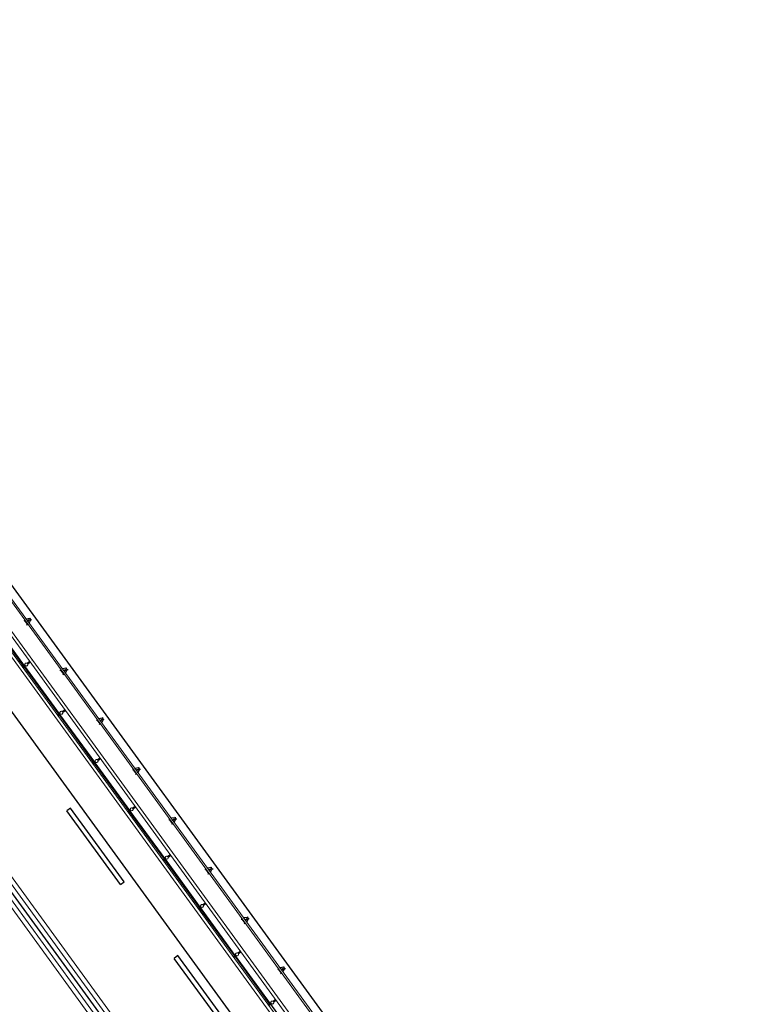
# Model space of a CAD drawing. Header units: metres. Extents: x 102781.1 to 102867.4, y 404261.5 to 404348.4.
# Tile 11 of 11: x 102829.5 to 102853.9, y 404304.9 to 404337.3. Entities that reach past the tile are written whole.
import ezdxf

# ---------------------------------------------------------------- set-up
doc = ezdxf.new("R2010")
doc.units = ezdxf.units.M
doc.layers.get('0').update_dxf_attribs({"color": 170})
for name, color, linetype, lineweight in [('N-CO-BC-BETONVORM-G', 170, 'Continuous', 25), ('N-CO-BC-BETONVORM-G-1', 170, 'Continuous', 25), ('N-CO-HC-HOUTVORM-G', 170, 'Continuous', 18), ('N-CO-KC-KUNSTSTOFVORM-G', 170, 'Continuous', 18), ('N-CO-SC-STAALVORM-G', 170, 'Continuous', 25), ('N-CO-SC-STAALVORM-G-2', 170, 'Continuous', 18)]:
    doc.layers.add(name, color=color, linetype=linetype, lineweight=lineweight)

# ---------------------------------------------------------------- blocks, each defined once
blk = doc.blocks.new('Railing - Leuningstijl-V67-N_A_P_')
at = {"layer": 'N-CO-BC-BETONVORM-G-1'}
for p, q in [((-0.015, 0.077), (-0.04, 0.088)), ((0.17, 0.025), (0.195, 0.04)), ((-0.04, -0.088), (-0.015, -0.077)), ((0.17, -0.025), (0.195, -0.04))]:
    blk.add_line(p, q, dxfattribs=at)
at = {"layer": 'N-CO-SC-STAALVORM-G'}
for p, q in [((0, 0.093), (-0.015, 0.077)), ((-0.015, 0.077), (-0.015, -0.077)), ((0.049, 0.01), (0.098, 0.01)), ((0.17, 0.025), (0.057, 0.085)), ((0.098, 0.01), (0.128, 0.01)), ((0.128, 0.01), (0.128, -0.01)), ((0.17, -0.025), (0.17, 0.025)), ((-0.015, -0.077), (0, -0.093)), ((0.098, -0.01), (0.049, -0.01)), ((0.057, -0.085), (0.17, -0.025)), ((0.128, -0.01), (0.098, -0.01))]:
    blk.add_line(p, q, dxfattribs=at)
blk = doc.blocks.new('Railing - Leuningstijl-V68-N_A_P_')
at = {"layer": 'N-CO-BC-BETONVORM-G-1'}
for p, q in [((-0.015, 0.077), (-0.04, 0.088)), ((0.17, 0.025), (0.195, 0.04)), ((-0.04, -0.088), (-0.015, -0.077)), ((0.17, -0.025), (0.195, -0.04))]:
    blk.add_line(p, q, dxfattribs=at)
at = {"layer": 'N-CO-SC-STAALVORM-G'}
for p, q in [((0, 0.093), (-0.015, 0.077)), ((-0.015, 0.077), (-0.015, -0.077)), ((0.049, 0.01), (0.098, 0.01)), ((0.17, 0.025), (0.057, 0.085)), ((0.098, 0.01), (0.128, 0.01)), ((0.128, 0.01), (0.128, -0.01)), ((0.17, -0.025), (0.17, 0.025)), ((-0.015, -0.077), (0, -0.093)), ((0.098, -0.01), (0.049, -0.01)), ((0.057, -0.085), (0.17, -0.025)), ((0.128, -0.01), (0.098, -0.01))]:
    blk.add_line(p, q, dxfattribs=at)
blk = doc.blocks.new('Railing - Leuningstijl-V69-N_A_P_')
at = {"layer": 'N-CO-BC-BETONVORM-G-1'}
for p, q in [((-0.015, 0.077), (-0.04, 0.088)), ((0.17, 0.025), (0.195, 0.04)), ((-0.04, -0.088), (-0.015, -0.077)), ((0.17, -0.025), (0.195, -0.04))]:
    blk.add_line(p, q, dxfattribs=at)
at = {"layer": 'N-CO-SC-STAALVORM-G'}
for p, q in [((0, 0.093), (-0.015, 0.077)), ((-0.015, 0.077), (-0.015, -0.077)), ((0.049, 0.01), (0.098, 0.01)), ((0.17, 0.025), (0.057, 0.085)), ((0.098, 0.01), (0.128, 0.01)), ((0.128, 0.01), (0.128, -0.01)), ((0.17, -0.025), (0.17, 0.025)), ((-0.015, -0.077), (0, -0.093)), ((0.098, -0.01), (0.049, -0.01)), ((0.057, -0.085), (0.17, -0.025)), ((0.128, -0.01), (0.098, -0.01))]:
    blk.add_line(p, q, dxfattribs=at)
blk = doc.blocks.new('Railing - Leuningstijl-V70-N_A_P_')
at = {"layer": 'N-CO-BC-BETONVORM-G-1'}
for p, q in [((-0.015, 0.077), (-0.04, 0.088)), ((0.17, 0.025), (0.195, 0.04)), ((-0.04, -0.088), (-0.015, -0.077)), ((0.17, -0.025), (0.195, -0.04))]:
    blk.add_line(p, q, dxfattribs=at)
at = {"layer": 'N-CO-SC-STAALVORM-G'}
for p, q in [((0, 0.093), (-0.015, 0.077)), ((-0.015, 0.077), (-0.015, -0.077)), ((0.049, 0.01), (0.098, 0.01)), ((0.17, 0.025), (0.057, 0.085)), ((0.098, 0.01), (0.128, 0.01)), ((0.128, 0.01), (0.128, -0.01)), ((0.17, -0.025), (0.17, 0.025)), ((-0.015, -0.077), (0, -0.093)), ((0.098, -0.01), (0.049, -0.01)), ((0.057, -0.085), (0.17, -0.025)), ((0.128, -0.01), (0.098, -0.01))]:
    blk.add_line(p, q, dxfattribs=at)
blk = doc.blocks.new('Railing - Leuningstijl-V71-N_A_P_')
at = {"layer": 'N-CO-BC-BETONVORM-G-1'}
for p, q in [((-0.015, 0.077), (-0.04, 0.088)), ((0.17, 0.025), (0.195, 0.04)), ((-0.04, -0.088), (-0.015, -0.077)), ((0.17, -0.025), (0.195, -0.04))]:
    blk.add_line(p, q, dxfattribs=at)
at = {"layer": 'N-CO-SC-STAALVORM-G'}
for p, q in [((0, 0.093), (-0.015, 0.077)), ((-0.015, 0.077), (-0.015, -0.077)), ((0.049, 0.01), (0.098, 0.01)), ((0.17, 0.025), (0.057, 0.085)), ((0.098, 0.01), (0.128, 0.01)), ((0.128, 0.01), (0.128, -0.01)), ((0.17, -0.025), (0.17, 0.025)), ((-0.015, -0.077), (0, -0.093)), ((0.098, -0.01), (0.049, -0.01)), ((0.057, -0.085), (0.17, -0.025)), ((0.128, -0.01), (0.098, -0.01))]:
    blk.add_line(p, q, dxfattribs=at)
blk = doc.blocks.new('Railing - Railing-4101413-N_A_P_')
at = {"layer": 'N-CO-SC-STAALVORM-G-2'}
for p, q in [((-0.093, 31.78), (-64.941, 31.78)), ((-64.941, 31.723), (-0.093, 31.723))]:
    blk.add_line(p, q, dxfattribs=at)
at = {"rotation": 89.99999999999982}
for name, p in [('Railing - Leuningstijl-V67-N_A_P_', (-40.623, 31.723)), ('Railing - Leuningstijl-V68-N_A_P_', (-38.596, 31.723)), ('Railing - Leuningstijl-V69-N_A_P_', (-36.57, 31.723)), ('Railing - Leuningstijl-V70-N_A_P_', (-34.543, 31.723)), ('Railing - Leuningstijl-V71-N_A_P_', (-32.517, 31.723)), ('Railing - Leuningstijl-V71-N_A_P_', (-30.49, 31.723)), ('Railing - Leuningstijl-V71-N_A_P_', (-28.464, 31.723)), ('Railing - Leuningstijl-V71-N_A_P_', (-26.437, 31.723))]:
    blk.add_blockref(name, p, dxfattribs=at)
blk = doc.blocks.new('AG_SF_Dek rijbaan - AG_SF_Dek rijbaan-3757014-N_A_P_')
at = {"layer": 'N-CO-BC-BETONVORM-G-1'}
for p, q in [((-5.95, 65.698), (-5.95, 0.85)), ((-3.5, 65.348), (-3.5, 0.5)), ((0, 64.848), (0, 0)), ((-4.72, 40.006), (-4.72, 41.952)), ((-4.72, 38.042), (-4.72, 39.988)), ((-4.696, 38.042), (-4.696, 39.988)), ((-3.2, 39.926), (-3.2, 36.926)), ((-3.05, 39.926), (-3.05, 36.926)), ((-4.72, 36.078), (-4.72, 38.023)), ((-4.696, 36.078), (-4.696, 38.023)), ((-3.2, 36.926), (-3.05, 36.926)), ((-4.72, 34.113), (-4.72, 36.059)), ((-4.696, 34.113), (-4.696, 36.059)), ((-4.72, 32.149), (-4.72, 34.095)), ((-4.696, 32.149), (-4.696, 34.095)), ((-3.05, 33.926), (-3.2, 33.926)), ((-3.2, 33.926), (-3.2, 30.926)), ((-3.05, 33.926), (-3.05, 30.926)), ((-4.72, 30.185), (-4.72, 32.13)), ((-4.696, 30.185), (-4.696, 32.13)), ((-3.2, 30.926), (-3.05, 30.926)), ((-4.72, 28.22), (-4.72, 30.166)), ((-4.696, 28.22), (-4.696, 30.166)), ((-4.72, 26.256), (-4.72, 28.201)), ((-4.696, 26.256), (-4.696, 28.201)), ((-4.72, 24.291), (-4.72, 26.237)), ((-4.696, 24.291), (-4.696, 26.237))]:
    blk.add_line(p, q, dxfattribs=at)
at = {"layer": 'N-CO-HC-HOUTVORM-G'}
for p, q in [((-5.05, 65.584), (-5.05, 0.636)), ((-4.95, 65.584), (-4.95, 0.636)), ((-4.65, 0.636), (-4.65, 65.584)), ((-4.55, 0.636), (-4.55, 65.584))]:
    blk.add_line(p, q, dxfattribs=at)
for centre, start, end in [((-4.8, 39.997), 90, 180), ((-4.8, 39.997), 180, 270), ((-4.8, 39.997), 360, 90), ((-4.8, 38.033), 90, 180), ((-4.8, 38.033), 180, 270), ((-4.8, 38.033), 270, 0), ((-4.8, 36.068), 90, 180), ((-4.8, 36.068), 180, 270), ((-4.8, 36.068), 360, 90), ((-4.8, 36.068), 270, 0), ((-4.8, 34.104), 90, 180), ((-4.8, 34.104), 180, 270), ((-4.8, 34.104), 0, 90), ((-4.8, 34.104), 270, 0), ((-4.8, 32.14), 90, 180), ((-4.8, 32.14), 180, 270), ((-4.8, 32.14), 0, 90), ((-4.8, 32.14), 270, 360), ((-4.8, 30.175), 90, 180), ((-4.8, 30.175), 180, 270), ((-4.8, 30.175), 360, 90), ((-4.8, 30.175), 270, 0), ((-4.8, 28.211), 90, 180), ((-4.8, 28.211), 180, 270), ((-4.8, 28.211), 360, 90), ((-4.8, 28.211), 270, 0), ((-4.8, 26.246), 90, 180), ((-4.8, 26.246), 180, 270), ((-4.8, 26.246), 360, 90), ((-4.8, 26.246), 270, 0)]:
    blk.add_arc(centre, 0.05, start, end, dxfattribs=at)
for centre, major_axis, start_param, end_param in [((-4.8, 39.997), (-0.0462, 0.0191), 1.963489, 3.534285), ((-4.8, 38.033), (0.0462, 0.0191), 5.890492, 7.461289)]:
    blk.add_ellipse(centre, major_axis=major_axis, ratio=1, start_param=start_param, end_param=end_param, dxfattribs=at)
at = {"layer": 'N-CO-KC-KUNSTSTOFVORM-G'}
for p, q in [((-0.3, 64.891), (-0.3, 0.043)), ((-0.15, 64.87), (-0.15, 0.021)), ((0.15, 64.827), (0.15, -0.021)), ((0.3, 64.806), (0.3, -0.043))]:
    blk.add_line(p, q, dxfattribs=at)
at = {"layer": 'N-CO-SC-STAALVORM-G'}
for p, q in [((-5.047, 40.007), (-5.05, 40.007)), ((-5.05, 39.987), (-5.047, 39.987)), ((-4.849, 40.007), (-4.95, 40.007)), ((-4.95, 39.987), (-4.849, 39.987)), ((-4.65, 40.007), (-4.751, 40.007)), ((-4.751, 39.987), (-4.65, 39.987)), ((-5.047, 38.043), (-5.05, 38.043)), ((-5.05, 38.023), (-5.047, 38.023)), ((-4.849, 38.043), (-4.95, 38.043)), ((-4.95, 38.023), (-4.849, 38.023)), ((-4.65, 38.043), (-4.751, 38.043)), ((-4.751, 38.023), (-4.65, 38.023)), ((-5.047, 36.078), (-5.05, 36.078)), ((-5.05, 36.058), (-5.047, 36.058)), ((-4.849, 36.078), (-4.95, 36.078)), ((-4.95, 36.058), (-4.849, 36.058)), ((-4.65, 36.078), (-4.751, 36.078)), ((-4.751, 36.058), (-4.65, 36.058)), ((-5.047, 34.114), (-5.05, 34.114)), ((-5.05, 34.094), (-5.047, 34.094)), ((-4.849, 34.114), (-4.95, 34.114)), ((-4.95, 34.094), (-4.849, 34.094)), ((-4.65, 34.114), (-4.751, 34.114)), ((-4.751, 34.094), (-4.65, 34.094)), ((-5.047, 32.15), (-5.05, 32.15)), ((-5.05, 32.13), (-5.047, 32.13)), ((-4.849, 32.15), (-4.95, 32.15)), ((-4.95, 32.13), (-4.849, 32.13)), ((-4.65, 32.15), (-4.751, 32.15)), ((-4.751, 32.13), (-4.65, 32.13)), ((-5.047, 30.185), (-5.05, 30.185)), ((-5.05, 30.165), (-5.047, 30.165)), ((-4.849, 30.185), (-4.95, 30.185)), ((-4.95, 30.165), (-4.849, 30.165)), ((-4.65, 30.185), (-4.751, 30.185)), ((-4.751, 30.165), (-4.65, 30.165)), ((-5.047, 28.221), (-5.05, 28.221)), ((-5.05, 28.201), (-5.047, 28.201)), ((-4.849, 28.221), (-4.95, 28.221)), ((-4.95, 28.201), (-4.849, 28.201)), ((-4.65, 28.221), (-4.751, 28.221)), ((-4.751, 28.201), (-4.65, 28.201)), ((-5.047, 26.256), (-5.05, 26.256)), ((-5.05, 26.236), (-5.047, 26.236)), ((-4.849, 26.256), (-4.95, 26.256)), ((-4.95, 26.236), (-4.849, 26.236)), ((-4.65, 26.256), (-4.751, 26.256)), ((-4.751, 26.236), (-4.65, 26.236))]:
    blk.add_line(p, q, dxfattribs=at)

msp = doc.modelspace()

# ---------------------------------------------------------------- block references
at = {"layer": 'N-CO-BC-BETONVORM-G'}
for name, p, rotation in [('AG_SF_Dek rijbaan - AG_SF_Dek rijbaan-3757014-N_A_P_', (102810.411, 404334.514), 216.0531235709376), ('Railing - Railing-4101413-N_A_P_', (102828, 404266), 306.0531235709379)]:
    msp.add_blockref(name, p, dxfattribs=dict(at, rotation=rotation))

doc.saveas('drawing.dxf')
